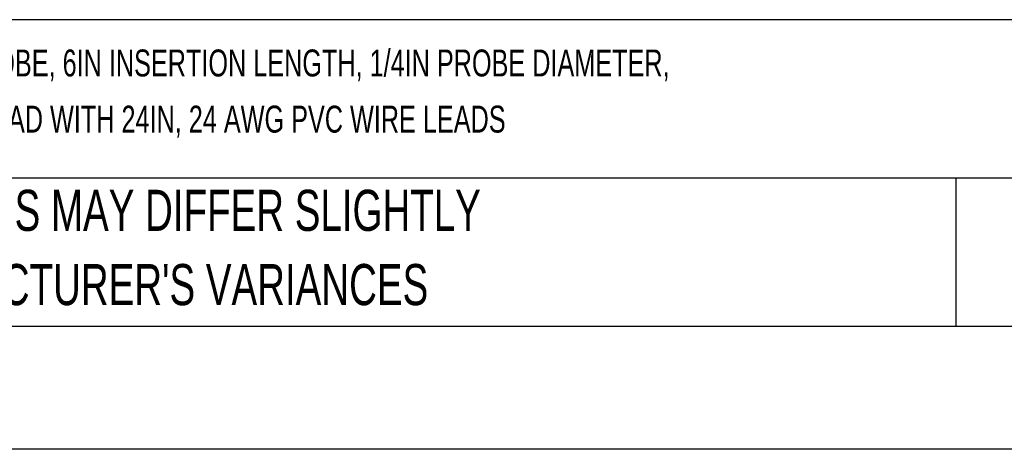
# Model space of a CAD drawing. Header units: millimetres. Extents: x 0 to 838, y 0 to 648.
# Tile 4 of 17: x 217 to 369, y 0 to 66. Entities that reach past the tile are written whole.
import ezdxf

# ---------------------------------------------------------------- set-up
doc = ezdxf.new("R2010")
doc.units = ezdxf.units.MM
doc.header["$LTSCALE"] = 3
doc.linetypes.add('CENTERX2', pattern=[20.32, 12.7, -2.54, 2.54, -2.54])
doc.layers.add('TEXT', color=140, linetype='Continuous', lineweight=25)
doc.styles.add('SLDTEXTSTYLE0', font='TXT', dxfattribs={"width": 0.7})

# ---------------------------------------------------------------- blocks, each defined once
blk = doc.blocks.new('SW_NOTE_0')
at = {"layer": 'TEXT', "color": 0, "linetype": 'CENTERX2', "lineweight": 18, "char_height": 4.16265, "attachment_point": 1, "style": 'SLDTEXTSTYLE0'}
for s, insert in [('PROSENSE TEMPERATURE SENSOR, 10K-3 THERMISTOR, CONNECTION HEAD SPRING-LOADED PROBE, 6IN INSERTION LENGTH, 1/4IN PROBE DIAMETER,', (0, 5.37)), ('STAINLESS STEEL SHEATH, 1/2IN MALE NPT PROCESS CONNECTION, ALUMINUM SCREW COVER HEAD WITH 24IN, 24 AWG PVC WIRE LEADS', (0, -3.3))]:
    blk.add_mtext(s, dxfattribs=dict(at, insert=insert))
blk = doc.blocks.new('SW_NOTE_0_3')
at = {"layer": 'TEXT', "color": 0, "linetype": 'CENTERX2', "lineweight": 18, "char_height": 6.35, "attachment_point": 1, "style": 'SLDTEXTSTYLE0'}
for s, insert in [('PART DIMENSIONS MAY DIFFER SLIGHTLY', (0, 8.19)), ("DUE TO MANUFACTURER'S VARIANCES", (0, -3.28))]:
    blk.add_mtext(s, dxfattribs=dict(at, insert=insert))

msp = doc.modelspace()

# ---------------------------------------------------------------- linework, layer by layer
at = {"color": 7, "linetype": 'Continuous'}
msp.add_line((838.21, 0.01), (0.01, 0.01), dxfattribs=at)
at = {"layer": 'TEXT'}
for p, q in [((819.15, 66.38), (19.05, 66.38)), ((819.15, 41.91), (19.05, 41.91)), ((361.94, 41.91), (361.94, 19.05)), ((19.05, 19.05), (819.15, 19.05))]:
    msp.add_line(p, q, dxfattribs=at)

# ---------------------------------------------------------------- block references
at = {"layer": 'TEXT', "linetype": 'CENTERX2', "lineweight": 18}
for name, p in [('SW_NOTE_0', (24.34, 56.4)), ('SW_NOTE_0_3', (165.36, 31.91))]:
    msp.add_blockref(name, p, dxfattribs=at)

doc.saveas('drawing.dxf')
